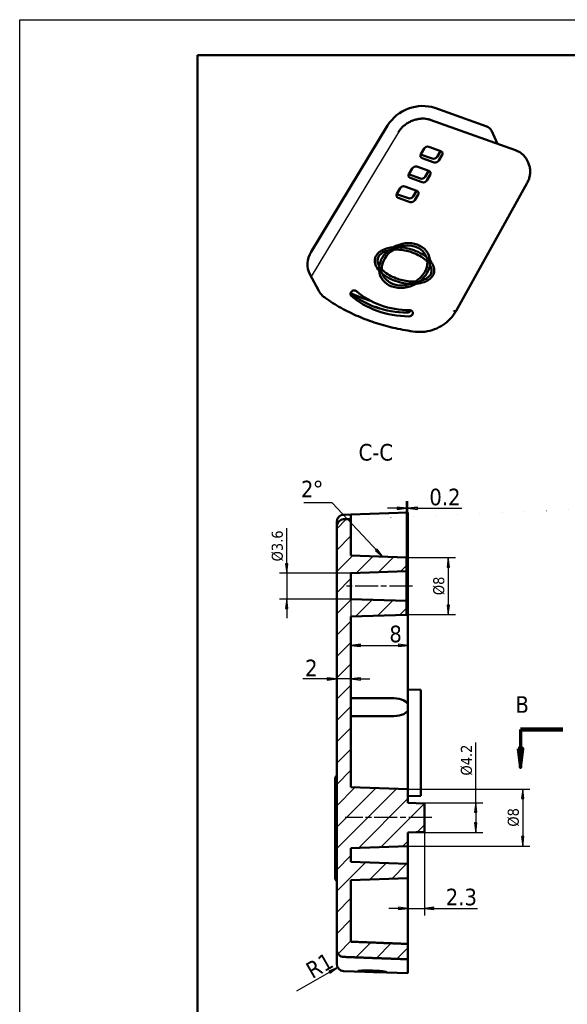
# Model space of a CAD drawing. Header units: millimetres. Extents: x -18 to 278, y -7 to 202.
# Tile 2 of 8: x -18 to 59, y 64 to 202. Entities that reach past the tile are written whole.
import ezdxf

# ---------------------------------------------------------------- set-up
doc = ezdxf.new("R2010")
doc.units = ezdxf.units.MM
doc.header["$LTSCALE"] = 0.666667
doc.linetypes.add('CHAIN', pattern=[0.3543, 0.2362, -0.0295, 0.0591, -0.0295])
for name, color, linetype, lineweight in [('1轮廓实线层', 7, 'Continuous', 50), ('2细线层', 4, 'Continuous', 25), ('剖切线 (ISO)', 7, 'CHAIN', 70), ('剖面线 (ISO)', 7, 'Continuous', 18), ('可见 (ISO)', 7, 'Continuous', 50), ('符号 (ISO)', 7, 'Continuous', 25), ('草图几何图元 (ISO)', 7, 'Continuous', 25)]:
    doc.layers.add(name, color=color, linetype=linetype, lineweight=lineweight)
doc.layers.add('中心线 (ISO)', color=1, linetype='Continuous', lineweight=25, true_color=0xff0000)
doc.styles.add('标签文本 (ISO)', font='tahoma.ttf')
doc.styles.add('注释文本 (ISO)', font='tahoma.ttf')
doc.dimstyles.new('默认 (GB)', dxfattribs={"dimscale": 0.666667, "dimtxt": 3.5, "dimasz": 2, "dimexe": 1.5, "dimexo": 0, "dimgap": 0.5, "dimtad": 1, "dimrnd": 1e-08, "dimdsep": 46, "dimtxsty": '注释文本 (ISO)', "dimblk": 'Filled-1', "dimcen": 0.09, "dimdle": 10, "dimclrd": 256, "dimclre": 256, "dimclrt": 256, "dimaunit": 1, "dimadec": 3, "dimazin": 2, "dimtfac": 1, "dimtmove": 0, "dimatfit": 3, "dimldrblk": 'Filled-1', "dimfxl": 1, "dimtolj": 1, "dimtzin": 0, "dimlwd": -1, "dimlwe": -1, "dimarcsym": 0})
doc.dimstyles.new('默认 - 类型 1 (GB)$7', dxfattribs={"dimscale": 0.666667, "dimtxt": 3.5, "dimasz": 2, "dimexe": 5, "dimexo": 0, "dimgap": 0.75, "dimtad": 1, "dimrnd": 1e-08, "dimdsep": 46, "dimtxsty": '注释文本 (ISO)', "dimblk": 'Filled-1', "dimcen": 0.09, "dimdle": 10, "dimclrd": 256, "dimclre": 256, "dimclrt": 256, "dimaunit": 1, "dimadec": 3, "dimazin": 2, "dimtfac": 1, "dimtmove": 0, "dimatfit": 3, "dimldrblk": 'Filled-1', "dimfxl": 1, "dimtolj": 1, "dimtzin": 0, "dimlwd": -1, "dimlwe": -1, "dimarcsym": 0})

# ---------------------------------------------------------------- blocks, each defined once
blk = doc.blocks.new('Filled-1')
at = {"color": 0}
for p, q in [((0, 0), (-1, 0.125)), ((-1, 0.125), (-1, -0.125)), ((-1, 0), (0, 0)), ((-1, -0.125), (0, 0))]:
    blk.add_line(p, q, dxfattribs=at)
at = {"color": 0, "flags": 128}
blk.add_lwpolyline([(-1, -0.125), (0, 0), (-1, 0.125), (-1, -0.125)], dxfattribs=at)
at = {"color": 0}
blk.add_solid([(-1, -0.125), (0, 0), (-1, 0.125), (-1, -0.125)], dxfattribs=at)
blk = doc.blocks.new('*D10')
at = {"layer": '2细线层'}
for p, q in [((35.98, 124.97), (35.98, 134.81)), ((36.18, 130.23), (36.18, 134.81)), ((34.65, 133.81), (33.31, 133.81)), ((35.98, 133.81), (36.18, 133.81)), ((37.51, 133.81), (43.72, 133.81))]:
    blk.add_line(p, q, dxfattribs=at)
at = {"layer": 'Defpoints', "color": 0}
for p in [(36.18, 133.81), (36.18, 130.23), (35.98, 124.97)]:
    blk.add_point(p, dxfattribs=at)
at = {"layer": '2细线层', "xscale": 1.333333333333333, "yscale": 1.333333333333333, "zscale": 1.333333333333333}
blk.add_blockref('Filled-1', (35.98, 133.81), dxfattribs=at)
at = {"layer": '2细线层', "xscale": 1.333333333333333, "yscale": 1.333333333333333, "zscale": 1.333333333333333, "rotation": 180}
blk.add_blockref('Filled-1', (36.18, 133.81), dxfattribs=at)
at = {"layer": '2细线层', "insert": (39.18, 136.57), "char_height": 2.333, "attachment_point": 1, "style": '注释文本 (ISO)'}
blk.add_mtext('\\A1;0.2', dxfattribs=at)
blk = doc.blocks.new('*D11')
at = {"layer": '2细线层'}
for p, q in [((28.18, 121.08), (28.18, 113.57)), ((29.51, 114.57), (34.85, 114.57))]:
    blk.add_line(p, q, dxfattribs=at)
at = {"layer": 'Defpoints', "color": 0}
for p in [(28.18, 121.08), (36.18, 114.57), (36.18, 113.96)]:
    blk.add_point(p, dxfattribs=at)
at = {"layer": '2细线层', "xscale": 1.333333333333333, "yscale": 1.333333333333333, "zscale": 1.333333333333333, "rotation": 180}
blk.add_blockref('Filled-1', (28.18, 114.57), dxfattribs=at)
at = {"layer": '2细线层', "xscale": 1.333333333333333, "yscale": 1.333333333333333, "zscale": 1.333333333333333}
blk.add_blockref('Filled-1', (36.18, 114.57), dxfattribs=at)
at = {"layer": '2细线层', "insert": (33.57, 117.34), "char_height": 2.333, "attachment_point": 1, "style": '注释文本 (ISO)'}
blk.add_mtext('\\A1;8', dxfattribs=at)
blk = doc.blocks.new('*D12')
at = {"layer": '2细线层'}
for p, q in [((24.85, 109.85), (21.41, 109.85)), ((28.18, 109.85), (26.18, 109.85)), ((29.51, 109.85), (30.85, 109.85))]:
    blk.add_line(p, q, dxfattribs=at)
at = {"layer": 'Defpoints', "color": 0}
for p in [(26.18, 111.42), (28.18, 111.37), (26.18, 109.85)]:
    blk.add_point(p, dxfattribs=at)
at = {"layer": '2细线层', "xscale": 1.333333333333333, "yscale": 1.333333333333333, "zscale": 1.333333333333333}
blk.add_blockref('Filled-1', (26.18, 109.85), dxfattribs=at)
at = {"layer": '2细线层', "xscale": 1.333333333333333, "yscale": 1.333333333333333, "zscale": 1.333333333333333, "rotation": 180}
blk.add_blockref('Filled-1', (28.18, 109.85), dxfattribs=at)
at = {"layer": '2细线层', "insert": (21.74, 112.57), "char_height": 2.333, "attachment_point": 1, "style": '注释文本 (ISO)'}
blk.add_mtext('\\A1;2', dxfattribs=at)
blk = doc.blocks.new('*D13')
at = {"layer": '2细线层'}
for p, q in [((19.17, 124.69), (19.17, 131.04)), ((19.17, 126.03), (19.17, 127.36)), ((28.18, 124.69), (18.17, 124.69)), ((19.17, 124.69), (19.17, 121.08)), ((28.18, 121.08), (18.17, 121.08)), ((19.17, 119.74), (19.17, 118.41))]:
    blk.add_line(p, q, dxfattribs=at)
at = {"layer": 'Defpoints', "color": 0}
for p in [(28.18, 124.69), (19.17, 121.08), (28.18, 121.08)]:
    blk.add_point(p, dxfattribs=at)
at = {"layer": '2细线层', "xscale": 1.333333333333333, "yscale": 1.333333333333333, "zscale": 1.333333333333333}
for p, rotation in [((19.17, 124.69), 270), ((19.17, 121.08), 90)]:
    blk.add_blockref('Filled-1', p, dxfattribs=dict(at, rotation=rotation))
at = {"layer": '2细线层', "insert": (17.06, 126.36), "char_height": 2.3333, "attachment_point": 1, "rotation": 90, "style": '注释文本 (ISO)'}
blk.add_mtext('\\A1;\\H0.665x;%%c3.6', dxfattribs=at)
blk = doc.blocks.new('*D14')
at = {"layer": '2细线层'}
for p, q in [((36.18, 94.39), (53.28, 94.39)), ((52.28, 93.05), (52.28, 87.72)), ((36.18, 86.39), (53.28, 86.39))]:
    blk.add_line(p, q, dxfattribs=at)
at = {"layer": 'Defpoints', "color": 0}
for p in [(36.18, 94.39), (36.18, 86.39), (52.28, 86.39)]:
    blk.add_point(p, dxfattribs=at)
at = {"layer": '2细线层', "xscale": 1.333333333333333, "yscale": 1.333333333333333, "zscale": 1.333333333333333}
for p, rotation in [((52.28, 94.39), 90), ((52.28, 86.39), 270)]:
    blk.add_blockref('Filled-1', p, dxfattribs=dict(at, rotation=rotation))
at = {"layer": '2细线层', "insert": (50.18, 89.12), "char_height": 2.3333, "attachment_point": 1, "rotation": 90, "style": '注释文本 (ISO)'}
blk.add_mtext('\\A1;\\H0.665x;%%c8', dxfattribs=at)
blk = doc.blocks.new('*D15')
at = {"layer": '2细线层'}
for p, q in [((38.48, 88.38), (38.48, 76.64)), ((36.18, 86.39), (36.18, 76.64)), ((34.85, 77.64), (33.51, 77.64)), ((39.81, 77.64), (45.94, 77.64))]:
    blk.add_line(p, q, dxfattribs=at)
at = {"layer": 'Defpoints', "color": 0}
for p in [(38.48, 88.38), (36.18, 86.39), (36.18, 77.64)]:
    blk.add_point(p, dxfattribs=at)
at = {"layer": '2细线层', "xscale": 1.333333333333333, "yscale": 1.333333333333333, "zscale": 1.333333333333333}
blk.add_blockref('Filled-1', (36.18, 77.64), dxfattribs=at)
at = {"layer": '2细线层', "xscale": 1.333333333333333, "yscale": 1.333333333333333, "zscale": 1.333333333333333, "rotation": 180}
blk.add_blockref('Filled-1', (38.48, 77.64), dxfattribs=at)
at = {"layer": '2细线层', "insert": (41.48, 80.41), "char_height": 2.333, "attachment_point": 1, "style": '注释文本 (ISO)'}
blk.add_mtext('\\A1;2.3', dxfattribs=at)
blk = doc.blocks.new('*D35')
at = {"layer": '2细线层'}
for p, q in [((36.18, 126.89), (42.83, 126.89)), ((41.83, 125.55), (41.83, 120.22)), ((36.18, 118.89), (42.83, 118.89))]:
    blk.add_line(p, q, dxfattribs=at)
at = {"layer": 'Defpoints', "color": 0}
for p in [(36.18, 126.89), (36.18, 118.89), (41.83, 118.89)]:
    blk.add_point(p, dxfattribs=at)
at = {"layer": '2细线层', "xscale": 1.333333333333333, "yscale": 1.333333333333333, "zscale": 1.333333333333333}
for p, rotation in [((41.83, 126.89), 90), ((41.83, 118.89), 270)]:
    blk.add_blockref('Filled-1', p, dxfattribs=dict(at, rotation=rotation))
at = {"layer": '2细线层', "insert": (39.72, 121.62), "char_height": 2.3333, "attachment_point": 1, "rotation": 90, "style": '注释文本 (ISO)'}
blk.add_mtext('\\A1;\\H0.665x;%%c8', dxfattribs=at)
blk = doc.blocks.new('*D36')
at = {"layer": '2细线层'}
for p, q in [((45.7, 92.47), (45.7, 100.95)), ((36.18, 92.47), (46.7, 92.47)), ((45.7, 91.14), (45.7, 89.63)), ((36.18, 88.3), (46.7, 88.3))]:
    blk.add_line(p, q, dxfattribs=at)
at = {"layer": 'Defpoints', "color": 0}
for p in [(36.18, 92.47), (36.18, 88.3), (45.7, 88.3)]:
    blk.add_point(p, dxfattribs=at)
at = {"layer": '2细线层', "xscale": 1.333333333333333, "yscale": 1.333333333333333, "zscale": 1.333333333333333}
for p, rotation in [((45.7, 92.47), 90), ((45.7, 88.3), 270)]:
    blk.add_blockref('Filled-1', p, dxfattribs=dict(at, rotation=rotation))
at = {"layer": '2细线层', "insert": (43.6, 96.29), "char_height": 2.3333, "attachment_point": 1, "rotation": 90, "style": '注释文本 (ISO)'}
blk.add_mtext('\\A1;\\H0.665x;%%c4.2', dxfattribs=at)
blk = doc.blocks.new('*D56')
at = {"layer": '2细线层'}
blk.add_line((20.6, 66.08), (25.16, 68.69), dxfattribs=at)
at = {"layer": 'Defpoints', "color": 0}
for p in [(26.31, 69.35), (27.18, 69.85)]:
    blk.add_point(p, dxfattribs=at)
at = {"layer": '2细线层', "xscale": 1.333333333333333, "yscale": 1.333333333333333, "zscale": 1.333333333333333, "rotation": 29.8492056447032}
blk.add_blockref('Filled-1', (26.31, 69.35), dxfattribs=at)
at = {"layer": '2细线层', "insert": (21.59, 69.73), "char_height": 2.333, "attachment_point": 1, "rotation": 29.8492, "style": '注释文本 (ISO)'}
blk.add_mtext('\\A1;R1', dxfattribs=at)

msp = doc.modelspace()

# ---------------------------------------------------------------- hatches: boundary and pattern name
at = {"layer": '剖面线 (ISO)'}
h = msp.add_hatch(dxfattribs=at)
h.set_pattern_fill('ANSI31', color=256, scale=16.933333, style=0)
h.set_pattern_definition([(45, (0, 0), (-1.49671, 1.49671), [])])
edge = h.paths.add_edge_path()
edge.add_line((35.9796, 126.8928), (28.1796, 127.1652))
edge.add_line((28.1796, 127.1652), (28.1796, 132.3183))
edge.add_ellipse((121.5472, 128.2112), major_axis=(-238.1112, -8.315), ratio=0.03357728, start_angle=293.019135, end_angle=293.292844)
edge.add_spline(control_points=[(27.1343, 132.2667), (27.0193, 132.261), (26.9068, 132.2338), (26.6942, 132.1392), (26.5969, 132.072), (26.4101, 131.889), (26.3296, 131.7679), (26.2108, 131.4865), (26.1796, 131.3257), (26.1796, 131.1642)], knot_values=[-0.1618393, -0.1618393, -0.1618393, -0.1618393, -0.12714621, -0.12714621, -0.09174605, -0.09174605, -0.04846541, -0.04846541, 0, 0, 0, 0], degree=3, periodic=0)
edge.add_line((26.1796, 131.1642), (26.1796, 71.9072))
edge.add_spline(control_points=[(26.1796, 71.9072), (26.1796, 71.7705), (26.2097, 71.6092), (26.3084, 71.3608), (26.3922, 71.2285), (26.5691, 71.0444), (26.6917, 70.9584), (26.9067, 70.866), (27.0323, 70.8367), (27.1447, 70.8326)], knot_values=[0.46424137, 0.46424137, 0.46424137, 0.46424137, 0.50526062, 0.50526062, 0.5444208, 0.5444208, 0.58185521, 0.58185521, 0.6146207, 0.6146207, 0.6146207, 0.6146207], degree=3, periodic=0)
edge.add_line((27.1447, 70.8326), (36.1796, 70.4966))
edge.add_line((36.1796, 70.4966), (36.1796, 72.6558))
edge.add_spline(control_points=[(36.1796, 72.6558), (32.0964, 72.8129), (28.1796, 72.9647)], knot_values=[0, 0, 0, 0.80059597, 0.80059597, 0.80059597], weights=[1, 1.00017697, 1], degree=2, periodic=0)
edge.add_line((28.1796, 72.9647), (28.1796, 81.6064))
edge.add_line((28.1796, 81.6064), (36.1796, 81.8858))
edge.add_line((36.1796, 81.8858), (36.1796, 83.8858))
edge.add_line((36.1796, 83.8858), (28.1796, 84.1652))
edge.add_line((28.1796, 84.1652), (28.1796, 86.1064))
edge.add_line((28.1796, 86.1064), (36.1796, 86.3858))
edge.add_line((36.1796, 86.3858), (36.1796, 88.2985))
edge.add_line((36.1796, 88.2985), (38.4796, 88.3788))
edge.add_line((38.4796, 88.3788), (38.4796, 92.3928))
edge.add_line((38.4796, 92.3928), (36.1796, 92.4731))
edge.add_line((36.1796, 92.4731), (36.1796, 94.3858))
edge.add_line((36.1796, 94.3858), (28.1796, 94.6652))
edge.add_line((28.1796, 94.6652), (28.1796, 118.6064))
edge.add_line((28.1796, 118.6064), (35.9796, 118.8788))
edge.add_line((35.9796, 118.8788), (35.9796, 120.8055))
edge.add_line((35.9796, 120.8055), (28.1796, 121.0779))
edge.add_line((28.1796, 121.0779), (28.1796, 124.6937))
edge.add_line((28.1796, 124.6937), (35.9796, 124.9661))
edge.add_line((35.9796, 124.9661), (35.9796, 126.8928))

# ---------------------------------------------------------------- linework, layer by layer
msp.add_line((34.8489, 186.638), (22.5879, 166.3518))
at = {"layer": '1轮廓实线层'}
for p in [(6.6667, -2.3333), (273.3333, 197.417)]:
    msp.add_line(p, (6.6667, 197.417), dxfattribs=at)
at = {"layer": '2细线层'}
for p, q in [((-18.3021, 202.4107), (278.3271, 202.4107)), ((-18.3021, -7.3271), (-18.3021, 202.4107)), ((36.1796, 77.6442), (39, 77.6442))]:
    msp.add_line(p, q, dxfattribs=at)
at = {"layer": '中心线 (ISO)', "linetype": 'CHAIN', "ltscale": 20.462885}
for p, q in [((36.813, 122.8858), (27.3463, 122.8858)), ((39.5085, 90.3858), (27.3463, 90.3858))]:
    msp.add_line(p, q, dxfattribs=at)
at = {"layer": '剖切线 (ISO)', "linetype": 'Continuous', "lineweight": 140}
msp.add_line((51.9687, 102.7692), (57.9156, 102.7692), dxfattribs=at)
at = {"layer": '剖切线 (ISO)', "linetype": 'Continuous'}
for p, q in [((51.9687, 102.7692), (51.9687, 100.1025)), ((51.6354, 100.1025), (51.9687, 97.4359)), ((52.302, 100.1025), (51.6354, 100.1025)), ((51.9687, 100.1025), (51.9687, 97.4359)), ((51.9687, 97.4359), (52.302, 100.1025))]:
    msp.add_line(p, q, dxfattribs=at)
at = {"layer": '剖切线 (ISO)', "linetype": 'Continuous', "flags": 128}
msp.add_lwpolyline([(51.6354, 100.1025), (51.9687, 97.4359), (52.302, 100.1025), (51.6354, 100.1025)], dxfattribs=at)
at = {"layer": '剖切线 (ISO)'}
msp.add_solid([(51.6354, 100.1025), (51.9687, 97.4359), (52.302, 100.1025), (51.6354, 100.1025)], dxfattribs=at)
at = {"layer": '可见 (ISO)'}
for p, q in [((47.2464, 187.406), (39.9386, 190.0238)), ((51.2603, 184.0787), (39.2801, 188.3702)), ((33.3272, 187.5577), (22.6139, 169.8322)), ((48.7311, 184.9847), (47.8906, 186.8357)), ((37.9762, 183.5277), (38.4569, 184.3229)), ((39.1184, 184.5697), (40.8033, 183.9662)), ((40.7406, 183.9434), (40.2599, 183.1482)), ((39.5984, 182.9014), (37.9556, 183.4899)), ((39.8419, 182.3756), (38.1571, 182.9791)), ((40.9841, 183.4176), (40.5035, 182.6224)), ((36.2939, 180.7442), (36.7746, 181.5395)), ((37.4361, 181.7862), (39.1209, 181.1827)), ((39.0583, 181.16), (38.5776, 180.3647)), ((53.1554, 182.0895), (53.0514, 182.3743)), ((37.9161, 180.1179), (36.2733, 180.7064)), ((38.1596, 179.5921), (36.4748, 180.1957)), ((39.3018, 180.6342), (38.8211, 179.8389)), ((34.6116, 177.9607), (35.0923, 178.756)), ((35.7538, 179.0027), (37.4386, 178.3992)), ((37.3759, 178.3765), (36.8953, 177.5812)), ((52.8826, 179.4356), (42.9309, 161.5382)), ((36.2337, 177.3345), (34.591, 177.9229)), ((36.4773, 176.8087), (34.7925, 177.4122)), ((37.6195, 177.8507), (37.1388, 177.0554)), ((23.6579, 164.3651), (22.4174, 166.6684)), ((28.1796, 132.9557), (27.1447, 132.9195)), ((36.1796, 133.235), (28.1796, 132.9557)), ((28.1796, 132.9557), (28.1796, 132.3183)), ((36.1796, 133.235), (36.1796, 130.2295)), ((26.1796, 131.1642), (26.1796, 131.9201)), ((28.1796, 127.1652), (28.1796, 132.3183)), ((26.1796, 131.1642), (26.1796, 71.9072)), ((36.1796, 130.2295), (36.1796, 106.1358)), ((35.9796, 126.8928), (28.1796, 127.1652)), ((35.9796, 124.9661), (35.9796, 126.8928)), ((28.1796, 124.6937), (35.9796, 124.9661)), ((28.1796, 121.0779), (28.1796, 124.6937)), ((35.9796, 120.8055), (35.9796, 124.9661)), ((35.9796, 120.8055), (28.1796, 121.0779)), ((35.9796, 118.8788), (35.9796, 120.8055)), ((28.1796, 118.6064), (35.9796, 118.8788)), ((28.1796, 94.6652), (28.1796, 118.6064)), ((36.1796, 108.3858), (37.9796, 108.323)), ((37.9796, 93.4487), (37.9796, 108.323)), ((34.1812, 107.1358), (28.1796, 107.1358)), ((36.1796, 106.1358), (36.1796, 105.6358)), ((36.1796, 105.6358), (36.1796, 94.3858)), ((28.1796, 104.6358), (34.1812, 104.6358)), ((25.9796, 95.8858), (25.9796, 92.6655)), ((36.1796, 94.3858), (28.1796, 94.6652)), ((36.1796, 92.4731), (36.1796, 94.3858)), ((25.9796, 85.1062), (25.9796, 92.6655)), ((36.1796, 93.3858), (37.9796, 93.4487)), ((38.4796, 92.3928), (36.1796, 92.4731)), ((38.4796, 88.3788), (38.4796, 92.3928)), ((36.1796, 88.2985), (38.4796, 88.3788)), ((36.1796, 86.3858), (36.1796, 88.2985)), ((28.1796, 86.1064), (36.1796, 86.3858)), ((28.1796, 84.1652), (28.1796, 86.1064)), ((36.1796, 86.3858), (36.1796, 85.8846)), ((36.1796, 83.8858), (36.1796, 85.8846)), ((25.9796, 85.1062), (25.9796, 81.8858)), ((36.1796, 83.8858), (28.1796, 84.1652)), ((36.1796, 81.8858), (36.1796, 83.8858)), ((28.1796, 81.6064), (36.1796, 81.8858)), ((28.1796, 72.9647), (28.1796, 81.6064)), ((36.1796, 81.8858), (36.1796, 78.664)), ((36.1796, 78.664), (36.1796, 72.6558)), ((26.1796, 71.4276), (26.1796, 71.9072)), ((36.1796, 70.4966), (36.1796, 72.6558)), ((26.1796, 69.8515), (26.1796, 71.4276)), ((36.1796, 70.4966), (36.1796, 70.1456)), ((36.1796, 70.1456), (36.1796, 68.5366)), ((27.1447, 68.8521), (36.1796, 68.5366))]:
    msp.add_line(p, q, dxfattribs=at)
for centre, radius, start, end in [((27.1796, 131.9201), 1, 92, 180), ((26.4796, 95.8858), 0.5, 126.869898, 180), ((26.4796, 81.8858), 0.5, 180, 233.130102), ((27.1796, 69.8515), 1, 180, 268)]:
    msp.add_arc(centre, radius, start, end, dxfattribs=at)
for centre, major_axis, ratio, start_param, end_param in [((37.5389, 186.0431), (-4.5359, -2.1039), 0.8159705, 3.83298113, 5.40255948), ((46.5265, 186.2118), (1.3608, 0.6312), 0.8159705, 6.27662322, 6.97457378), ((38.8781, 184.172), (0.4537, 0.2101), 0.81499489, 0.69134719, 2.26214351), ((40.3194, 184.0943), (-0.4537, -0.2101), 0.81499489, 2.26214351, 2.35563652), ((40.5629, 183.5685), (0.4537, 0.2101), 0.81499489, 5.40373617, 6.97453249), ((49.3325, 180.8971), (3.6345, 1.6815), 0.81404981, 6.21538453, 6.97437849), ((38.3974, 183.3768), (-0.4537, -0.2101), 0.81499489, 5.40373617, 6.97453249), ((39.8387, 183.299), (-0.4537, -0.2101), 0.81499489, 0.69134719, 2.26214351), ((40.0823, 182.7732), (-0.4537, -0.2101), 0.81499489, 0.69134719, 2.26214351), ((37.1958, 181.3886), (0.4537, 0.2101), 0.81499489, 0.69134719, 2.26214351), ((38.6371, 181.3109), (-0.4537, -0.2101), 0.81499489, 2.26214351, 2.35563652), ((38.8806, 180.785), (0.4537, 0.2101), 0.81499489, 5.40373617, 6.97453249), ((36.7151, 180.5933), (-0.4537, -0.2101), 0.81499489, 5.40373617, 6.97453249), ((38.1564, 180.5156), (-0.4537, -0.2101), 0.81499489, 0.69134719, 2.26214351), ((38.3999, 179.9898), (-0.4537, -0.2101), 0.81499489, 0.69134719, 2.26214351), ((35.5135, 178.6051), (0.4537, 0.2101), 0.81499489, 0.69134719, 2.26214351), ((36.9547, 178.5274), (-0.4537, -0.2101), 0.81499489, 2.26214351, 2.35563652), ((37.1983, 178.0016), (0.4537, 0.2101), 0.81499489, 5.40373617, 6.97453249), ((35.0328, 177.8098), (-0.4537, -0.2101), 0.81499489, 5.40373617, 6.97453249), ((36.4741, 177.7321), (-0.4537, -0.2101), 0.81499489, 0.69134719, 2.26214351), ((36.7176, 177.2063), (-0.4537, -0.2101), 0.81499489, 0.69134719, 2.26214351), ((35.7018, 167.8956), (-2.9944, -1.3869), 0.81499489, 4.85049009, 5.95698224), ((35.7018, 167.8956), (3.3574, 1.555), 0.81499489, 5.98944844, 7.95961654), ((35.7018, 167.8956), (2.9944, 1.3869), 0.81499489, 6.1986098, 7.75045519), ((26.1306, 168.5724), (-3.788, -1.7545), 0.81499489, 5.40373617, 6.33231951), ((35.7018, 167.8956), (3.3574, 1.555), 0.81499489, 1.88233055, 2.64195647), ((35.7018, 167.8956), (2.9944, 1.3869), 0.81499489, 4.85049009, 5.95698224), ((35.7018, 167.8956), (-3.3574, -1.555), 0.81499489, 1.88233055, 2.64195647), ((35.7018, 167.8956), (-3.3574, -1.555), 0.81499489, 5.98944844, 7.95961654), ((35.7018, 167.8956), (-2.9944, -1.3869), 0.81499489, 6.1986098, 7.75045519), ((28.5934, 163.9764), (-0.4537, -0.2101), 0.81499489, 3.48326473, 6.62485739), ((38.3423, 173.1931), (-12.7036, -5.8838), 0.81499489, 0.3590031, 1.04102229), ((38.5858, 172.6673), (-12.7036, -5.8838), 0.81499489, 0.34167208, 1.04102229), ((45.0588, 188.0207), (28.2878, 13.1019), 0.81499489, 3.76107927, 3.86671792), ((38.5858, 172.6673), (-11.7962, -5.4636), 0.81499489, 0.34167208, 1.04102229), ((36.1421, 161.7109), (-0.4537, -0.2101), 0.81499489, 1.04102229, 2.35066155), ((36.3856, 161.1851), (0.4537, 0.2101), 0.81499489, 4.18261495, 7.3242076), ((121.5472, 128.2112), (-238.1112, -8.315), 0.03357728, 5.11414867, 5.1189258), ((34.1812, 106.1358), (1.9985, 0), 0.50038619, 0, 1.57079633), ((34.1812, 105.6358), (1.9985, 0), 0.50038619, 4.71238898, 6.28318531)]:
    msp.add_ellipse(centre, major_axis=major_axis, ratio=ratio, start_param=start_param, end_param=end_param, dxfattribs=at)
for points, knots in [([(39.339, 188.3499), (39.2104, 188.396), (38.9338, 188.4723), (38.4697, 188.5291), (37.9594, 188.52), (37.4178, 188.4352), (36.8648, 188.2689), (36.3332, 188.0272), (35.8432, 187.7193), (35.4286, 187.3718), (35.0942, 187.0058), (34.9232, 186.761), (34.8489, 186.638)], [3.83298113, 3.83298113, 3.83298113, 3.83298113, 3.98655649, 4.14013186, 4.29370723, 4.45746003, 4.62121283, 4.78496563, 4.94871844, 5.11247124, 5.25751536, 5.40255948, 5.40255948, 5.40255948, 5.40255948]), ([(53.1554, 182.0895), (53.2167, 181.9216), (53.2621, 181.7478), (53.3202, 181.3933), (53.3329, 181.2127), (53.3259, 180.8498), (53.3063, 180.6675), (53.236, 180.3059), (53.1853, 180.1265), (53.0551, 179.7749), (52.9755, 179.6026), (52.8826, 179.4356)], [-0.006793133, -0.006793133, -0.006793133, -0.006793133, 0.147722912, 0.147722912, 0.302238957, 0.302238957, 0.456755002, 0.456755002, 0.611271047, 0.611271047, 0.765787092, 0.765787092, 0.765787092, 0.765787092]), ([(31.7425, 169.3139), (31.7644, 169.3501), (31.788, 169.3859), (31.8977, 169.5383), (31.999, 169.6467), (32.2348, 169.8478), (32.3671, 169.9372), (32.5072, 170.0147), (32.7738, 170.1622), (33.0696, 170.2674), (33.5952, 170.3932), (33.8358, 170.4312), (34.0875, 170.4526)], [3.877545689, 3.877545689, 3.877545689, 3.877545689, 3.905682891, 3.905682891, 3.998861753, 3.998861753, 4.095089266, 4.095089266, 4.095089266, 4.278161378, 4.278161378, 4.416582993, 4.416582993, 4.416582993, 4.416582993]), ([(34.1528, 170.2349), (34.151, 170.2344), (34.1492, 170.2338), (33.8584, 170.1415), (33.6206, 170.0613), (33.4664, 170.0235)], [-0.001135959, -0.001135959, -0.001135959, -0.001135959, 0, 0, 0.18265795, 0.18265795, 0.18265795, 0.18265795]), ([(34.0875, 170.4526), (34.093, 170.437), (34.0984, 170.4208), (34.1132, 170.3753), (34.1222, 170.3458), (34.1389, 170.2884), (34.1463, 170.261), (34.1526, 170.2358), (34.1527, 170.2354), (34.1528, 170.2349)], [0, 0, 0, 0, 0.0104013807, 0.0104013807, 0.0288359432, 0.0288359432, 0.0474329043, 0.0474329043, 0.0477631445, 0.0477631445, 0.0477631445, 0.0477631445]), ([(34.1528, 170.2349), (34.1546, 170.2355), (34.1564, 170.2361), (34.4604, 170.3324), (34.7248, 170.4093), (34.887, 170.4663)], [-0.001136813, -0.001136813, -0.001136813, -0.001136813, 0, 0, 0.190987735, 0.190987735, 0.190987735, 0.190987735]), ([(34.17, 170.1219), (34.1712, 170.1232), (34.1719, 170.1265), (34.172, 170.1398), (34.1704, 170.153), (34.164, 170.1878), (34.1592, 170.2093), (34.1531, 170.2341), (34.1529, 170.2345), (34.1528, 170.2349)], [0, 0, 0, 0, 0.0108190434, 0.0108190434, 0.0291273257, 0.0291273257, 0.0475602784, 0.0475602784, 0.0478905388, 0.0478905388, 0.0478905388, 0.0478905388]), ([(38.9005, 168.4273), (38.8182, 168.5168), (38.7277, 168.6052), (38.1731, 169.0941), (37.5687, 169.4426), (36.3043, 169.912), (35.6659, 170.0608), (34.7254, 170.1367), (34.4404, 170.1393), (34.17, 170.1219)], [0.160633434, 0.160633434, 0.160633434, 0.160633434, 0.236322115, 0.236322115, 0.586946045, 0.586946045, 0.882044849, 0.882044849, 1.016387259, 1.016387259, 1.016387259, 1.016387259]), ([(34.887, 170.4663), (34.9821, 170.4618), (35.0779, 170.4553), (36.0017, 170.3726), (36.8432, 170.1474), (38.0073, 169.6075), (38.4052, 169.3707), (38.7614, 169.0872), (38.7712, 169.0793), (38.781, 169.0714)], [0.253653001, 0.253653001, 0.253653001, 0.253653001, 0.305569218, 0.305569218, 0.751009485, 0.751009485, 1.001713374, 1.001713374, 1.008845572, 1.008845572, 1.008845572, 1.008845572]), ([(32.1213, 167.1994), (32.0834, 167.243), (32.0471, 167.2871), (31.785, 167.6233), (31.6325, 167.9275), (31.5216, 168.4432), (31.5157, 168.6669), (31.6036, 169.0378), (31.6608, 169.1787), (31.7425, 169.3139)], [3.333718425, 3.333718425, 3.333718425, 3.333718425, 3.369855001, 3.369855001, 3.607138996, 3.607138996, 3.772557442, 3.772557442, 3.877545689, 3.877545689, 3.877545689, 3.877545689]), ([(32.0794, 169.1932), (32.0493, 169.1433), (32.0232, 169.0917), (31.9437, 168.8983), (31.9187, 168.7548), (31.9195, 168.4161), (31.9685, 168.2247), (32.0736, 167.9795), (32.1081, 167.9106), (32.1477, 167.8416)], [0.177697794, 0.177697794, 0.177697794, 0.177697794, 0.215914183, 0.215914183, 0.316811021, 0.316811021, 0.456909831, 0.456909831, 0.511541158, 0.511541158, 0.511541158, 0.511541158]), ([(33.4664, 170.0235), (33.4617, 170.0224), (33.4569, 170.0214), (33.2006, 169.9627), (32.9465, 169.8781), (32.7167, 169.757), (32.5412, 169.6645), (32.3789, 169.5503), (32.1816, 169.3424), (32.1257, 169.2697), (32.0794, 169.1932)], [3.715424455, 3.715424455, 3.715424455, 3.715424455, 3.718348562, 3.718348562, 3.874352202, 3.874352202, 3.874352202, 3.993434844, 3.993434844, 4.052049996, 4.052049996, 4.052049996, 4.052049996]), ([(38.781, 169.0714), (38.8068, 169.0323), (38.8324, 168.9924), (38.9418, 168.8167), (39.038, 168.6446), (39.115, 168.4598), (39.1156, 168.4584), (39.1162, 168.457)], [0, 0, 0, 0, 0.029540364, 0.029540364, 0.134378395, 0.134378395, 0.135194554, 0.135194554, 0.135194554, 0.135194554]), ([(32.1477, 167.8416), (32.1571, 167.8008), (32.1669, 167.7595), (32.2123, 167.5789), (32.2621, 167.4083), (32.3349, 167.2319), (32.3355, 167.2305), (32.3361, 167.2291)], [0, 0, 0, 0, 0.025925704, 0.025925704, 0.119122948, 0.119122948, 0.119883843, 0.119883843, 0.119883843, 0.119883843]), ([(32.3361, 167.2291), (32.3366, 167.2293), (32.3371, 167.2295), (32.3589, 167.239), (32.3793, 167.2498), (32.4174, 167.2738), (32.435, 167.2869), (32.4728, 167.3208), (32.4907, 167.3422), (32.5031, 167.3639)], [-0.0003304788, -0.0003304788, -0.0003304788, -0.0003304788, 0, 0, 0.0139176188, 0.0139176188, 0.0277814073, 0.0277814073, 0.0475931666, 0.0475931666, 0.0475931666, 0.0475931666]), ([(32.5031, 167.3639), (32.5854, 167.2744), (32.6759, 167.186), (33.2304, 166.6971), (33.8349, 166.3487), (35.0993, 165.8792), (35.7377, 165.7304), (36.6782, 165.6545), (36.9632, 165.6519), (37.2336, 165.6693)], [0.160633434, 0.160633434, 0.160633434, 0.160633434, 0.236322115, 0.236322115, 0.586946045, 0.586946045, 0.882044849, 0.882044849, 1.016387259, 1.016387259, 1.016387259, 1.016387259]), ([(39.2823, 168.5918), (39.5104, 168.3292), (39.6782, 168.0543), (39.8538, 167.5515), (39.892, 167.3097), (39.8408, 166.8715), (39.781, 166.6842), (39.5805, 166.3372), (39.451, 166.1849), (39.1143, 165.896), (38.9059, 165.7703), (38.3658, 165.527), (38.0192, 165.4353), (37.5585, 165.3634), (37.4385, 165.349), (37.3161, 165.3386)], [1.30986944, 1.30986944, 1.30986944, 1.30986944, 1.5249547, 1.5249547, 1.69767828, 1.69767828, 1.82778358, 1.82778358, 1.94824312, 1.94824312, 2.08504893, 2.08504893, 2.27962928, 2.27962928, 2.34590722, 2.34590722, 2.34590722, 2.34590722]), ([(37.9372, 165.7677), (38.0078, 165.7836), (38.0768, 165.8012), (38.4282, 165.9019), (38.6753, 166.012), (39.0252, 166.2462), (39.1554, 166.3628), (39.3472, 166.6189), (39.4098, 166.7476), (39.4881, 167.0371), (39.4934, 167.1926), (39.4442, 167.5573), (39.363, 167.7628), (39.2559, 167.9496)], [1.601240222, 1.601240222, 1.601240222, 1.601240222, 1.641724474, 1.641724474, 1.813261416, 1.813261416, 1.938524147, 1.938524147, 2.049595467, 2.049595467, 2.177154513, 2.177154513, 2.359658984, 2.359658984, 2.359658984, 2.359658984]), ([(39.1162, 168.457), (39.1157, 168.4568), (39.1152, 168.4565), (39.0934, 168.4472), (39.0714, 168.4397), (39.0274, 168.4284), (39.0055, 168.4246), (38.954, 168.4202), (38.9255, 168.4217), (38.9005, 168.4273)], [-0.0003304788, -0.0003304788, -0.0003304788, -0.0003304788, 0, 0, 0.0139176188, 0.0139176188, 0.0277814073, 0.0277814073, 0.0475931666, 0.0475931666, 0.0475931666, 0.0475931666]), ([(39.1162, 168.457), (39.1167, 168.4572), (39.1172, 168.4574), (39.139, 168.4669), (39.1594, 168.4777), (39.1974, 168.5017), (39.2149, 168.5148), (39.2524, 168.5488), (39.2701, 168.5701), (39.2823, 168.5918)], [-0.0003304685, -0.0003304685, -0.0003304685, -0.0003304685, 0, 0, 0.0139093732, 0.0139093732, 0.0277391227, 0.0277391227, 0.047464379, 0.047464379, 0.047464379, 0.047464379]), ([(39.2559, 167.9496), (39.2539, 167.9744), (39.2502, 168.0025), (39.2281, 168.1327), (39.19, 168.2782), (39.1174, 168.4541), (39.1168, 168.4555), (39.1162, 168.457)], [0, 0, 0, 0, 0.025925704, 0.025925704, 0.119122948, 0.119122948, 0.119883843, 0.119883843, 0.119883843, 0.119883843]), ([(32.3361, 167.2291), (32.3356, 167.2289), (32.3351, 167.2286), (32.3133, 167.2193), (32.2913, 167.2118), (32.2474, 167.2005), (32.2256, 167.1967), (32.1744, 167.1923), (32.1461, 167.1938), (32.1213, 167.1994)], [-0.0003304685, -0.0003304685, -0.0003304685, -0.0003304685, 0, 0, 0.0139093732, 0.0139093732, 0.0277391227, 0.0277391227, 0.047464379, 0.047464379, 0.047464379, 0.047464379]), ([(32.6226, 166.7198), (32.6039, 166.7437), (32.5842, 166.7707), (32.4977, 166.8971), (32.4141, 167.0419), (32.3373, 167.2262), (32.3367, 167.2276), (32.3361, 167.2291)], [0, 0, 0, 0, 0.029540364, 0.029540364, 0.134378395, 0.134378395, 0.135194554, 0.135194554, 0.135194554, 0.135194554]), ([(36.5166, 165.3249), (36.4215, 165.3294), (36.3257, 165.3359), (35.4019, 165.4186), (34.5604, 165.6438), (33.3963, 166.1837), (32.9984, 166.4205), (32.6422, 166.704), (32.6324, 166.7119), (32.6226, 166.7198)], [0.253653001, 0.253653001, 0.253653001, 0.253653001, 0.305569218, 0.305569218, 0.751009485, 0.751009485, 1.001713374, 1.001713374, 1.008845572, 1.008845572, 1.008845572, 1.008845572]), ([(37.2995, 165.4511), (37.2977, 165.4505), (37.2959, 165.45), (36.9916, 165.3542), (36.706, 165.3233), (36.5166, 165.3249)], [-0.001136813, -0.001136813, -0.001136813, -0.001136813, 0, 0, 0.190987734, 0.190987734, 0.190987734, 0.190987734]), ([(37.2336, 165.6693), (37.2393, 165.653), (37.2449, 165.6362), (37.26, 165.5902), (37.269, 165.5609), (37.2856, 165.5041), (37.293, 165.477), (37.2992, 165.452), (37.2994, 165.4516), (37.2995, 165.4511)], [0, 0, 0, 0, 0.0108190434, 0.0108190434, 0.0291273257, 0.0291273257, 0.0475602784, 0.0475602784, 0.0478905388, 0.0478905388, 0.0478905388, 0.0478905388]), ([(37.2995, 165.4511), (37.3013, 165.4517), (37.3031, 165.4523), (37.5937, 165.5451), (37.8115, 165.6684), (37.9372, 165.7677)], [-0.001135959, -0.001135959, -0.001135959, -0.001135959, 0, 0, 0.18265795, 0.18265795, 0.18265795, 0.18265795]), ([(37.3161, 165.3386), (37.3173, 165.3398), (37.318, 165.3428), (37.3184, 165.3556), (37.3169, 165.3687), (37.3106, 165.4036), (37.3059, 165.4252), (37.2997, 165.4502), (37.2996, 165.4507), (37.2995, 165.4511)], [0, 0, 0, 0, 0.0104013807, 0.0104013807, 0.0288359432, 0.0288359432, 0.0474329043, 0.0474329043, 0.0477631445, 0.0477631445, 0.0477631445, 0.0477631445]), ([(24.5606, 163.3549), (24.4851, 163.4081), (24.4123, 163.4645), (24.2724, 163.5832), (24.2053, 163.6455), (24.0775, 163.7757), (24.0167, 163.8435), (23.902, 163.9844), (23.8481, 164.0574), (23.7474, 164.2079), (23.7008, 164.2855), (23.6579, 164.3651)], [4.965069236, 4.965069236, 4.965069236, 4.965069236, 5.042975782, 5.042975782, 5.120882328, 5.120882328, 5.198788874, 5.198788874, 5.276695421, 5.276695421, 5.354601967, 5.354601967, 5.354601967, 5.354601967]), ([(37.2215, 158.6069), (36.277, 158.7265), (35.3458, 158.887), (33.5184, 159.2886), (32.6221, 159.5297), (30.8728, 160.0905), (30.0196, 160.4102), (28.3642, 161.1255), (27.562, 161.5211), (26.0158, 162.3847), (25.2719, 162.8527), (24.5606, 163.3549)], [4.488295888, 4.488295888, 4.488295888, 4.488295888, 4.583650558, 4.583650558, 4.679005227, 4.679005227, 4.774359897, 4.774359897, 4.869714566, 4.869714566, 4.965069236, 4.965069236, 4.965069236, 4.965069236]), ([(32.2221, 161.8585), (32.182, 161.8797), (32.1411, 161.9002), (31.9791, 161.9764), (31.8561, 162.0237), (31.6411, 162.0893), (31.5346, 162.1125), (31.4433, 162.1214)], [0.200798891, 0.200798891, 0.200798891, 0.200798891, 0.226625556, 0.226625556, 0.302185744, 0.302185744, 0.375765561, 0.375765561, 0.375765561, 0.375765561]), ([(42.9313, 161.539), (42.729, 161.1542), (42.4702, 160.7898), (41.861, 160.1263), (41.5106, 159.8273), (40.7448, 159.3153), (40.3295, 159.1024), (39.4641, 158.7776), (39.014, 158.6659), (38.1114, 158.5529), (37.6588, 158.5516), (37.2215, 158.6069)], [3.07927397, 3.07927397, 3.07927397, 3.07927397, 3.36092189, 3.36092189, 3.64276539, 3.64276539, 3.92460889, 3.92460889, 4.20645239, 4.20645239, 4.48829589, 4.48829589, 4.48829589, 4.48829589]), ([(42.9309, 161.5382), (42.9205, 161.5196), (42.9024, 161.5053), (42.8471, 161.4848), (42.8075, 161.4809), (42.7176, 161.4877), (42.6691, 161.4973), (42.616, 161.513), (42.6146, 161.5134), (42.6132, 161.5138)], [-0.107688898, -0.107688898, -0.107688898, -0.107688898, -0.074949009, -0.074949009, -0.035882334, -0.035882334, 0, 0, 0.000983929, 0.000983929, 0.000983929, 0.000983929]), ([(27.1343, 132.2667), (27.0193, 132.261), (26.9068, 132.2338), (26.6942, 132.1392), (26.5969, 132.072), (26.4101, 131.889), (26.3296, 131.7679), (26.2108, 131.4865), (26.1796, 131.3257), (26.1796, 131.1642)], [-0.1618393, -0.1618393, -0.1618393, -0.1618393, -0.127146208, -0.127146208, -0.091746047, -0.091746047, -0.048465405, -0.048465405, 0, 0, 0, 0]), ([(25.9796, 92.6655), (25.9796, 92.6663), (25.9796, 92.6671), (25.9799, 92.7027), (25.9862, 92.7372), (26.0103, 92.8041), (26.0281, 92.8362), (26.0843, 92.9087), (26.1277, 92.9463), (26.1796, 92.9765)], [-0.0003304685, -0.0003304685, -0.0003304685, -0.0003304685, 0, 0, 0.0139093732, 0.0139093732, 0.0277391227, 0.0277391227, 0.047464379, 0.047464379, 0.047464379, 0.047464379]), ([(26.1796, 84.7951), (26.1522, 84.8111), (26.1271, 84.8291), (26.0648, 84.884), (26.0337, 84.9242), (25.9911, 85.0111), (25.98, 85.0572), (25.9796, 85.1045), (25.9796, 85.1053), (25.9796, 85.1062)], [0, 0, 0, 0, 0.0104013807, 0.0104013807, 0.0288359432, 0.0288359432, 0.0474329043, 0.0474329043, 0.0477631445, 0.0477631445, 0.0477631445, 0.0477631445]), ([(26.1796, 71.9072), (26.1796, 71.7705), (26.2097, 71.6092), (26.3084, 71.3608), (26.3922, 71.2285), (26.5691, 71.0444), (26.6917, 70.9584), (26.9067, 70.866), (27.0323, 70.8367), (27.1447, 70.8326)], [0.46424137, 0.46424137, 0.46424137, 0.46424137, 0.50526062, 0.50526062, 0.544420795, 0.544420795, 0.581855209, 0.581855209, 0.614620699, 0.614620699, 0.614620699, 0.614620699]), ([(31.1742, 68.9065), (31.4258, 68.8977), (31.6941, 68.8844), (32.1876, 68.8517), (32.4128, 68.8325), (32.7687, 68.7956), (32.9232, 68.7755), (33.1284, 68.7393), (33.1792, 68.7234), (33.18, 68.6998), (33.1303, 68.6907), (32.9267, 68.6806), (32.7729, 68.6796), (32.4178, 68.6832), (32.1929, 68.688), (31.6999, 68.7016), (31.4319, 68.7102), (30.9298, 68.7277), (30.6621, 68.7378), (30.1695, 68.7586), (29.9446, 68.7695), (29.5894, 68.7907), (29.4352, 68.8024), (29.2306, 68.8267), (29.18, 68.8394), (29.1792, 68.8629), (29.2289, 68.8753), (29.4321, 68.8972), (29.5855, 68.9066), (29.9399, 68.9187), (30.1642, 68.9222), (30.656, 68.9205), (30.9234, 68.9152), (31.1742, 68.9065)], [0, 0, 0, 0, 0.07552639, 0.07552639, 0.15105278, 0.15105278, 0.22660311, 0.22660311, 0.30215345, 0.30215345, 0.37757539, 0.37757539, 0.45299732, 0.45299732, 0.52841481, 0.52841481, 0.6038323, 0.6038323, 0.67916387, 0.67916387, 0.75449545, 0.75449545, 0.82985774, 0.82985774, 0.90522004, 0.90522004, 0.9805965, 0.9805965, 1.05597296, 1.05597296, 1.13124136, 1.13124136, 1.20650977, 1.20650977, 1.20650977, 1.20650977])]:
    msp.add_open_spline(points, degree=3, knots=knots, dxfattribs=at)
for points, weights in [([(36.1796, 72.6558), (32.0964, 72.8129), (28.1796, 72.9647)], [1, 1.00017696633, 1]), ([(27.1447, 70.8326), (31.5829, 70.6672), (36.1796, 70.4966)], [1, 1.00013584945, 1])]:
    msp.add_rational_spline(points, weights, degree=2, dxfattribs=at)
at = {"layer": '草图几何图元 (ISO)'}
for p, q in [((35.9796, 126.8928), (36.1796, 126.8858)), ((35.9796, 118.8788), (36.1796, 118.8858))]:
    msp.add_line(p, q, dxfattribs=at)

# ---------------------------------------------------------------- texts
at = {"layer": '剖切线 (ISO)', "insert": (51.2566, 105.1025), "char_height": 2.3333, "attachment_point": 7, "style": '标签文本 (ISO)'}
msp.add_mtext('B', dxfattribs=at)
at = {"layer": '符号 (ISO)'}
for s, insert, char_height, attachment_point, style in [('C-C', (29.2474, 140.4678), 2.33333, 7, '标签文本 (ISO)'), ('\\fTahoma|b0|i0;\\H2.3333;2\\f微软雅黑|b0|i0;\\H2.3333;°', (24.2191, 137.6882), 2.333333, 3, '注释文本 (ISO)')]:
    msp.add_mtext(s, dxfattribs=dict(at, insert=insert, char_height=char_height, attachment_point=attachment_point, style=style))

# ---------------------------------------------------------------- dimensions: what is measured, and where the dimension line sits
at = {"layer": '2细线层'}
dim = msp.add_linear_dim(base=(36.1796, 133.811), p1=(35.9796, 124.9661), p2=(36.1796, 130.2295), angle=180, dimstyle='默认 (GB)', override={"dimgap": 0.5, "dimdec": 2, "dimtol": 0, "dimlim": 0, "dimtp": 0, "dimtm": 0, "dimtdec": 2, "dimtofl": 1, "dimatfit": 1}, dxfattribs=at)
dim.commit()
dim.dimension.update_dxf_attribs({"geometry": '*D10', "text_midpoint": (41.2818, 133.811), "dimtype": 160})
for base, p1, p2, text, override, picture, middle in [((19.165, 121.0779), (28.1796, 124.6937), (28.1796, 121.0779), '\\H0.665x;%%c3.6', {"dimgap": 0.5, "dimtad": 1, "dimdec": 2, "dimlfac": 1, "dimpost": '<>', "dimse1": 0, "dimse2": 0, "dimsd1": 0, "dimsd2": 0, "dimtol": 0, "dimlim": 0, "dimtp": 0, "dimtm": 0, "dimtdec": 2, "dimtofl": 0}, '*D13', (19.165, 128.5342)), ((41.8261, 118.8858), (36.1796, 126.8858), (36.1796, 118.8858), '\\H0.665x;%%c<>', {"dimgap": 0.5, "dimtad": 1, "dimdec": 2, "dimlfac": 1, "dimse1": 0, "dimse2": 0, "dimsd1": 0, "dimsd2": 0, "dimtol": 0, "dimlim": 0, "dimtp": 0, "dimtm": 0, "dimtdec": 2, "dimtofl": 0, "dimatfit": 1}, '*D35', (41.8261, 122.8858)), ((45.6983, 88.2985), (36.1796, 92.4731), (36.1796, 88.2985), '\\H0.665x;%%c4.2', {"dimgap": 0.5, "dimtad": 1, "dimdec": 2, "dimlfac": 1, "dimpost": '<>', "dimse1": 0, "dimse2": 0, "dimsd1": 0, "dimsd2": 0, "dimtol": 0, "dimlim": 0, "dimtp": 0, "dimtm": 0, "dimtdec": 2, "dimtofl": 0, "dimatfit": 2}, '*D36', (45.6983, 98.4556)), ((52.2806, 86.3858), (36.1796, 94.3858), (36.1796, 86.3858), '\\H0.665x;%%c<>', {"dimgap": 0.5, "dimtad": 1, "dimdec": 2, "dimlfac": 1, "dimpost": '<>', "dimse1": 0, "dimse2": 0, "dimsd1": 0, "dimsd2": 0, "dimtol": 0, "dimlim": 0, "dimtp": 0, "dimtm": 0, "dimtdec": 2, "dimtofl": 0, "dimatfit": 1}, '*D14', (52.2806, 90.3858))]:
    dim = msp.add_linear_dim(base=base, p1=p1, p2=p2, angle=90, text=text, dimstyle='默认 (GB)', override=override, dxfattribs=at)
    dim.commit()
    dim.dimension.update_dxf_attribs({"geometry": picture, "text_midpoint": middle, "dimtype": 160})
for base, p1, p2, override, picture, middle in [((36.1796, 114.5662), (28.1796, 121.0779), (36.1796, 113.9553), {"dimgap": 0.5, "dimdec": 2, "dimse2": 1, "dimtol": 0, "dimlim": 0, "dimtp": 0, "dimtm": 0, "dimtdec": 2, "dimtofl": 0, "dimatfit": 1}, '*D11', (34.3279, 114.5662)), ((26.1796, 109.8518), (28.1796, 111.3748), (26.1796, 111.4191), {"dimgap": 0.5, "dimdec": 2, "dimse1": 1, "dimse2": 1, "dimtol": 0, "dimlim": 0, "dimtp": 0, "dimtm": 0, "dimtdec": 2, "dimtofl": 1, "dimatfit": 1}, '*D12', (22.4596, 109.8518)), ((36.1796, 77.6442), (38.4796, 88.3788), (36.1796, 86.3858), {"dimgap": 0.5, "dimtad": 1, "dimdec": 2, "dimlfac": 1, "dimpost": '<>', "dimse1": 0, "dimse2": 0, "dimsd1": 0, "dimsd2": 0, "dimtol": 0, "dimlim": 0, "dimtp": 0, "dimtm": 0, "dimtdec": 2, "dimtofl": 0, "dimatfit": 1}, '*D15', (43.5411, 77.6442))]:
    dim = msp.add_linear_dim(base=base, p1=p1, p2=p2, dimstyle='默认 (GB)', override=override, dxfattribs=at)
    dim.commit()
    dim.dimension.update_dxf_attribs({"geometry": picture, "text_midpoint": middle, "dimtype": 160})
dim = msp.add_radius_dim(center=(27.1796, 69.8515), mpoint=(26.3123, 69.3538), dimstyle='默认 (GB)', override={"dimgap": 0.5, "dimdec": 2, "dimlfac": 1, "dimcen": 0, "dimtol": 0, "dimlim": 0, "dimtp": 0, "dimtm": 0, "dimtdec": 2, "dimtofl": 0}, dxfattribs=at)
dim.commit()
dim.dimension.update_dxf_attribs({"geometry": '*D56', "text_midpoint": (21.5537, 68.357)})

# ---------------------------------------------------------------- leaders
at = {"layer": '符号 (ISO)', "annotation_type": 0, "has_hookline": 1, "hookline_direction": 1, "text_width": 2.6627}
msp.add_leader([(32.6485, 127.0091), (25.5524, 134.5777), (24.2191, 134.5777)], dimstyle='默认 - 类型 1 (GB)$7', override={"dimgap": 0, "dimtad": 1}, dxfattribs=at)

doc.saveas('drawing.dxf')
